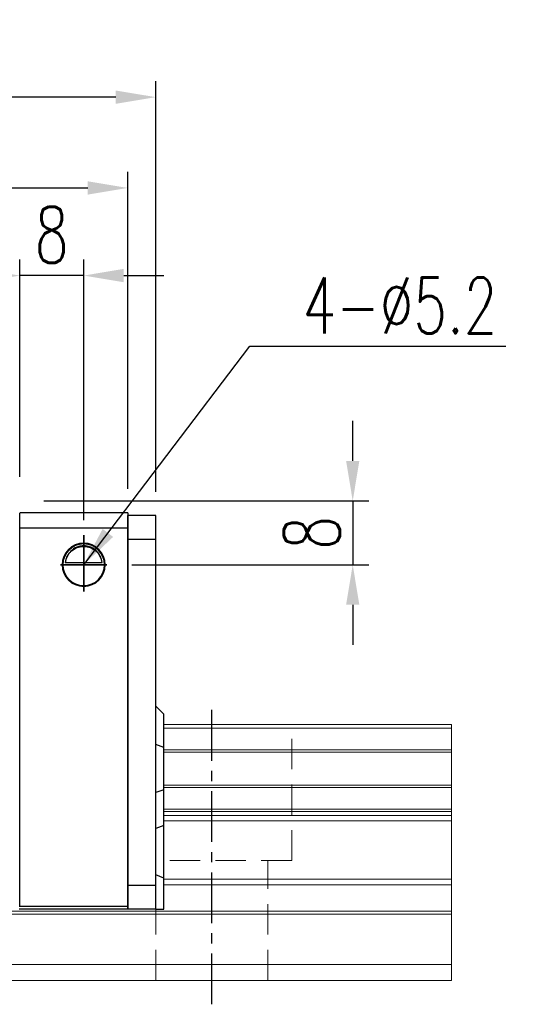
# Model space of a CAD drawing. Header units: millimetres. Extents: x 181 to 651, y 608 to 775.
# Tile 54 of 54: x 587 to 651, y 636 to 759. Entities that reach past the tile are written whole.
import ezdxf

# ---------------------------------------------------------------- set-up
doc = ezdxf.new("R2010")
doc.units = ezdxf.units.MM
doc.header["$PDSIZE"] = -1
for name, pattern in [('CENTER', [10.16, 6.35, -1.27, 1.27, -1.27]), ('DASHED', [0.75, 0.5, -0.25]), ('HIDDEN', [1.905, 1.27, -0.635])]:
    doc.linetypes.add(name, pattern=pattern)
for name, color, linetype in [('2', 7, 'Continuous'), ('CL', 1, 'CENTER'), ('DIM', 4, 'Continuous'), ('HID', 2, 'DASHED'), ('OUT', 3, 'Continuous')]:
    doc.layers.add(name, color=color, linetype=linetype)
doc.styles.add('DIM-7', font='SIMPLEX.shx', dxfattribs={"width": 0.7, "bigfont": 'chineset.shx'})
doc.dimstyles.new('CNS', dxfattribs={"dimtxt": 3.5, "dimasz": 2.5, "dimexe": 1, "dimexo": 1.5, "dimgap": 0.09, "dimtad": 0, "dimdsep": 46, "dimtxsty": 'DIM-7', "dimcen": 0.09, "dimclrd": 1, "dimclre": 1, "dimclrt": 4, "dimadec": 0, "dimazin": 0, "dimtfac": 1, "dimtix": 1, "dimtmove": 2, "dimatfit": 3, "dimfxl": 1, "dimtvp": 0.971429, "dimtolj": 1, "dimarcsym": 0})

# ---------------------------------------------------------------- blocks, each defined once
blk = doc.blocks.new('*D17')
at = {"color": 7, "lineweight": -2, "transparency": 16777216}
for p, q in [((479.42, 699.69), (479.42, 751.06)), ((603.92, 699.69), (603.92, 751.06)), ((598.92, 749.06), (484.42, 749.06))]:
    blk.add_line(p, q, dxfattribs=at)
at = {"color": 7, "transparency": 16777216}
for points in [[(484.42, 749.89), (484.42, 748.22), (479.42, 749.06)], [(598.92, 749.89), (598.92, 748.22), (603.92, 749.06)]]:
    blk.add_solid(points, dxfattribs=at)
at = {"layer": 'DEFPOINTS', "color": 0, "transparency": 16777216}
for p in [(479.42, 749.06), (479.42, 696.69), (603.92, 696.69)]:
    blk.add_point(p, dxfattribs=at)
at = {"color": 7, "transparency": 16777216, "insert": (541.67, 754.16), "char_height": 7, "attachment_point": 5, "style": 'DIM-7'}
blk.add_mtext('\\A1;124.5', dxfattribs=at)
blk = doc.blocks.new('*D18')
at = {"color": 7, "lineweight": -2, "transparency": 16777216}
for p, q in [((586.92, 701.54), (586.92, 728.73)), ((594.92, 696.14), (594.92, 728.73)), ((581.92, 726.73), (576.92, 726.73)), ((594.92, 726.73), (586.92, 726.73)), ((599.92, 726.73), (604.92, 726.73))]:
    blk.add_line(p, q, dxfattribs=at)
at = {"color": 7, "transparency": 16777216}
for points in [[(581.92, 727.57), (581.92, 725.9), (586.92, 726.73)], [(599.92, 727.57), (599.92, 725.9), (594.92, 726.73)]]:
    blk.add_solid(points, dxfattribs=at)
at = {"layer": 'DEFPOINTS', "color": 0, "transparency": 16777216}
for p in [(586.92, 726.73), (586.92, 698.54), (594.92, 693.14)]:
    blk.add_point(p, dxfattribs=at)
at = {"color": 7, "transparency": 16777216, "insert": (590.92, 731.83), "char_height": 7, "attachment_point": 5, "style": 'DIM-7'}
blk.add_mtext('\\A1;8', dxfattribs=at)
blk = doc.blocks.new('*D19')
at = {"color": 7, "lineweight": -2, "transparency": 16777216}
for p, q in [((628.55, 703.54), (628.55, 708.54)), ((589.92, 698.54), (630.55, 698.54)), ((628.55, 698.54), (628.55, 690.54)), ((600.92, 690.54), (630.55, 690.54)), ((628.55, 685.54), (628.55, 680.54))]:
    blk.add_line(p, q, dxfattribs=at)
at = {"color": 7, "transparency": 16777216}
for points in [[(627.72, 703.54), (629.38, 703.54), (628.55, 698.54)], [(627.72, 685.54), (629.38, 685.54), (628.55, 690.54)]]:
    blk.add_solid(points, dxfattribs=at)
at = {"layer": 'DEFPOINTS', "color": 0, "transparency": 16777216}
for p in [(586.92, 698.54), (597.92, 690.54), (628.55, 690.54)]:
    blk.add_point(p, dxfattribs=at)
at = {"color": 7, "transparency": 16777216, "insert": (623.45, 694.54), "char_height": 7, "attachment_point": 5, "rotation": 90, "style": 'DIM-7'}
blk.add_mtext('\\A1;8', dxfattribs=at)
blk = doc.blocks.new('*D25')
at = {"layer": 'DEFPOINTS', "color": 0, "transparency": 16777216}
for p in [(600.42, 737.7), (482.92, 697.04), (600.42, 697.04)]:
    blk.add_point(p, dxfattribs=at)
at = {"layer": 'DIM', "color": 7, "lineweight": -2, "transparency": 16777216}
for p, q in [((482.92, 700.04), (482.92, 739.7)), ((600.42, 700.04), (600.42, 739.7)), ((487.92, 737.7), (595.42, 737.7))]:
    blk.add_line(p, q, dxfattribs=at)
at = {"layer": 'DIM', "color": 7, "transparency": 16777216}
for points in [[(487.92, 738.53), (487.92, 736.86), (482.92, 737.7)], [(595.42, 738.53), (595.42, 736.86), (600.42, 737.7)]]:
    blk.add_solid(points, dxfattribs=at)
at = {"layer": 'DIM', "color": 7, "transparency": 16777216, "insert": (541.67, 742.8), "char_height": 7, "attachment_point": 5, "style": 'DIM-7'}
blk.add_mtext('\\A1;117.5', dxfattribs=at)

msp = doc.modelspace()

# ---------------------------------------------------------------- linework, layer by layer
at = {"layer": '2', "color": 0, "linetype": 'Continuous'}
for p, q in [((600.419, 697.043), (586.919, 697.043)), ((586.919, 647.843), (586.919, 696.993)), ((600.419, 697.043), (600.419, 695.143)), ((600.419, 696.693), (600.419, 693.693)), ((603.919, 696.693), (600.419, 696.693)), ((600.419, 693.693), (600.419, 696.693)), ((603.919, 693.693), (603.919, 696.693)), ((600.419, 695.143), (586.919, 695.143)), ((600.419, 695.143), (600.419, 647.843)), ((600.419, 693.693), (600.419, 650.443)), ((603.919, 693.693), (600.419, 693.693)), ((600.419, 650.443), (600.419, 693.693)), ((603.919, 650.443), (603.919, 693.693)), ((597.519, 690.543), (592.319, 690.543)), ((592.61, 690.818), (597.227, 690.818)), ((592.638, 690.843), (597.199, 690.843)), ((604.919, 671.843), (603.919, 672.843)), ((604.919, 667.696), (604.919, 671.843)), ((604.919, 667.696), (603.919, 668.059)), ((604.919, 662.391), (604.919, 667.696)), ((604.919, 662.391), (603.919, 662.027)), ((604.919, 657.922), (604.919, 662.391)), ((604.919, 657.922), (603.919, 657.558)), ((604.919, 651.332), (604.919, 657.922)), ((604.919, 651.332), (603.919, 651.746)), ((604.919, 647.443), (604.919, 651.332)), ((600.419, 650.443), (600.419, 647.443)), ((600.419, 650.443), (603.919, 650.443)), ((600.419, 647.443), (600.419, 650.443)), ((603.919, 647.443), (603.919, 650.443)), ((586.839, 647.843), (600.419, 647.843)), ((600.419, 647.443), (586.839, 647.443)), ((600.419, 647.443), (600.419, 647.843)), ((603.919, 647.443), (600.419, 647.443)), ((603.919, 647.443), (604.919, 647.443))]:
    msp.add_line(p, q, dxfattribs=at)
for radius, start, end in [(2.7, 90, 270), (2.6, 90, 270), (2.7, 270, 90), (2.6, 270, 90)]:
    msp.add_arc((594.919, 690.543), radius, start, end, dxfattribs=at)
at = {"layer": '2', "color": 0, "linetype": 'Continuous', "extrusion": (0, 0, -1)}
for start, end in [(7.49472, 90), (90, 172.50528)]:
    msp.add_arc((-594.919, 690.543), 2.3, start, end, dxfattribs=at)
at = {"layer": '2', "color": 0, "linetype": 'Continuous'}
for points, knots in [([(594.919, 692.923), (594.793, 692.923), (594.665, 692.912), (594.37, 692.861), (594.207, 692.811), (593.768, 692.629), (593.512, 692.456), (593.12, 692.062), (592.967, 691.856), (592.756, 691.436), (592.683, 691.228), (592.627, 690.948), (592.617, 690.883), (592.61, 690.818)], [0, 0, 0, 0, 0.0998047, 0.0998047, 0.2515472, 0.2515472, 0.5439534, 0.5439534, 0.769985, 0.769985, 0.9482846, 0.9482846, 1, 1, 1, 1]), ([(597.227, 690.818), (597.201, 691.05), (597.139, 691.278), (596.967, 691.683), (596.856, 691.867), (596.54, 692.269), (596.312, 692.463), (595.892, 692.708), (595.711, 692.787), (595.398, 692.873), (595.276, 692.898), (595.074, 692.919), (594.996, 692.923), (594.919, 692.923)], [0, 0, 0, 0, 0.187135, 0.187135, 0.3722972, 0.3722972, 0.651232, 0.651232, 0.8354912, 0.8354912, 0.9393137, 0.9393137, 1, 1, 1, 1])]:
    msp.add_open_spline(points, degree=3, knots=knots, dxfattribs=at)
for points in [[(592.61, 690.818), (592.619, 690.826), (592.629, 690.835), (592.638, 690.843)], [(597.199, 690.843), (597.209, 690.835), (597.218, 690.826), (597.227, 690.818)]]:
    msp.add_open_spline(points, degree=3, dxfattribs=at)
at = {"layer": 'CL', "color": 0}
msp.add_line((610.919, 635.543), (610.919, 673.543), dxfattribs=at)
at = {"layer": 'DIM', "color": 0}
for p, q in [((594.919, 687.18), (594.919, 694.264)), ((594.919, 694.264), (594.919, 687.793)), ((597.799, 690.543), (592.006, 690.543)), ((592.006, 690.543), (594.919, 690.543)), ((594.919, 690.543), (597.799, 690.543)), ((594.919, 690.543), (594.919, 687.18))]:
    msp.add_line(p, q, dxfattribs=at)
at = {"layer": 'HID', "color": 0, "linetype": 'HIDDEN', "lineweight": 0, "ltscale": 3}
for p, q in [((620.919, 653.543), (620.919, 670.543)), ((620.919, 653.543), (604.919, 653.543)), ((617.919, 638.543), (617.919, 653.543)), ((603.919, 638.543), (603.919, 647.443))]:
    msp.add_line(p, q, dxfattribs=at)
at = {"layer": 'OUT', "color": 0, "linetype": 'Continuous', "lineweight": 15}
for p, q in [((604.919, 670.543), (640.919, 670.543)), ((640.919, 670.118), (640.919, 670.543)), ((604.919, 670.118), (640.919, 670.118)), ((640.919, 667.407), (640.919, 670.118)), ((604.919, 667.407), (640.919, 667.407)), ((604.919, 667.113), (640.919, 667.113)), ((640.919, 667.113), (640.919, 667.407)), ((640.919, 662.973), (640.919, 667.113)), ((604.919, 662.973), (640.919, 662.973)), ((640.919, 662.679), (640.919, 662.973)), ((604.919, 662.679), (640.919, 662.679)), ((640.919, 659.968), (640.919, 662.679)), ((604.919, 659.968), (640.919, 659.968)), ((604.919, 659.69), (640.919, 659.69)), ((604.919, 659.189), (640.919, 659.189)), ((640.919, 659.69), (640.919, 659.968)), ((640.919, 659.189), (640.919, 659.69)), ((640.919, 658.482), (640.919, 659.189)), ((604.919, 658.482), (640.919, 658.482)), ((640.919, 651.207), (640.919, 658.482)), ((604.919, 651.207), (640.919, 651.207)), ((640.919, 650.5), (640.919, 651.207)), ((604.919, 650.5), (640.919, 650.5)), ((640.919, 647.19), (640.919, 650.5)), ((434.66, 647.19), (640.919, 647.19)), ((640.919, 646.836), (640.919, 647.19)), ((434.881, 646.836), (640.919, 646.836)), ((640.919, 640.543), (640.919, 646.836)), ((436.522, 640.543), (640.919, 640.543)), ((640.919, 638.543), (640.919, 640.543)), ((380.919, 638.543), (640.919, 638.543))]:
    msp.add_line(p, q, dxfattribs=at)

# ---------------------------------------------------------------- texts
at = {"layer": 'DIM', "color": 0, "insert": (622.271, 719.487), "char_height": 7, "attachment_point": 7, "style": 'DIM-7'}
msp.add_mtext('\\A1;4-%%C5.2', dxfattribs=at)

# ---------------------------------------------------------------- dimensions: what is measured, and where the dimension line sits
at = {"color": 0}
for base, p1, p2, picture, middle in [((479.419, 749.057), (603.919, 696.693), (479.419, 696.693), '*D17', (541.669, 754.157)), ((586.919, 726.733), (594.919, 693.143), (586.919, 698.543), '*D18', (590.919, 731.833))]:
    dim = msp.add_linear_dim(base=base, p1=p1, p2=p2, dimstyle='CNS', override={"dimscale": 2, "dimgap": 0.8, "dimtad": 1, "dimclrd": 7, "dimclre": 7, "dimclrt": 7, "dimadec": 2, "dimazin": 2, "dimtmove": 1}, dxfattribs=at)
    dim.commit()
    dim.dimension.update_dxf_attribs({"geometry": picture, "text_midpoint": middle})
dim = msp.add_linear_dim(base=(628.551, 690.543), p1=(586.919, 698.543), p2=(597.919, 690.543), angle=90, dimstyle='CNS', override={"dimscale": 2, "dimgap": 0.8, "dimtad": 1, "dimclrd": 7, "dimclre": 7, "dimclrt": 7, "dimadec": 2, "dimazin": 2, "dimtmove": 1}, dxfattribs=at)
dim.commit()
dim.dimension.update_dxf_attribs({"geometry": '*D19', "text_midpoint": (623.451, 694.543)})
at = {"layer": 'DIM', "color": 0}
dim = msp.add_linear_dim(base=(600.419, 737.695), p1=(482.919, 697.043), p2=(600.419, 697.043), dimstyle='CNS', override={"dimscale": 2, "dimgap": 0.8, "dimtad": 1, "dimclrd": 7, "dimclre": 7, "dimclrt": 7, "dimtmove": 1}, dxfattribs=at)
dim.commit()
dim.dimension.update_dxf_attribs({"geometry": '*D25', "text_midpoint": (541.669, 742.795)})

# ---------------------------------------------------------------- leaders
at = {"layer": 'DIM', "color": 0, "annotation_type": 0, "has_hookline": 1, "hookline_direction": 0, "text_width": 25.433}
msp.add_leader([(594.919, 690.543), (615.671, 717.887), (620.671, 717.887)], dimstyle='CNS', override={"dimscale": 2, "dimgap": 0.8, "dimtad": 1, "dimclrd": 7, "dimclre": 4, "dimtmove": 1}, dxfattribs=at)

doc.saveas('drawing.dxf')
